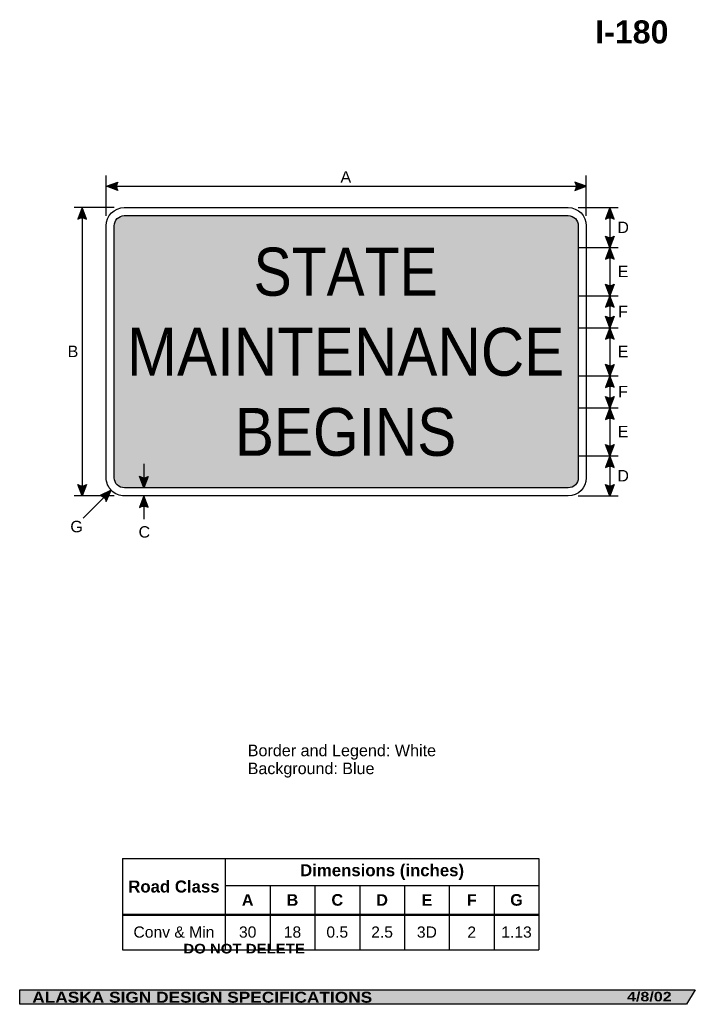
# Model space of a CAD drawing. Header units: feet. Extents: x 3.7 to 45.9, y 0.2 to 61.7.
import ezdxf
from ezdxf.enums import TextEntityAlignment as Align

# ---------------------------------------------------------------- set-up
doc = ezdxf.new("R2010")
doc.units = ezdxf.units.FT
doc.header["$MEASUREMENT"] = 0
doc.layers.add('Sign', color=7, linetype='Continuous')
doc.styles.add('ARIAL', font='arial.ttf')
doc.styles.add('ARIAL B', font='arialbd.ttf')
doc.styles.add('ARIAL BLACK B', font='ariblk.ttf')
doc.styles.add('ARIAL BLACK BI', font='ariblk.ttf')
doc.styles.add('FHWA SERIES D2000EX', font='txt')

# ---------------------------------------------------------------- blocks, each defined once
blk = doc.blocks.new('*T2')
at = {"color": 0, "linetype": 'ByBlock', "lineweight": -2, "transparency": 16777216}
for p, q in [((0, 0), (26.01687852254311, 0)), ((0, 0), (0, -5.686889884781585)), ((6.416878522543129, 0), (6.416878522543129, -5.686889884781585)), ((26.01687852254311, 0), (26.01687852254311, -5.686889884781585)), ((6.416878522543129, -1.670204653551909), (26.01687852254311, -1.670204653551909)), ((9.216878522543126, -1.670204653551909), (9.216878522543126, -5.686889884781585)), ((12.01687852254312, -1.670204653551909), (12.01687852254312, -5.686889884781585)), ((14.81687852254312, -1.670204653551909), (14.81687852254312, -5.686889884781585)), ((17.61687852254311, -1.670204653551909), (17.61687852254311, -5.686889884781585)), ((20.41687852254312, -1.670204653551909), (20.41687852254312, -5.686889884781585)), ((23.21687852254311, -1.670204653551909), (23.21687852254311, -5.686889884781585)), ((0, -3.48927253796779), (26.01687852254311, -3.48927253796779)), ((0, -5.686889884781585), (26.01687852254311, -5.686889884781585))]:
    blk.add_line(p, q, dxfattribs=at)
at = {"color": 18, "transparency": 16777216, "attachment_point": 5}
for s, insert, char_height, width, style in [('Dimensions (inches)', (16.21687852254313, -0.8351023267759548), 0.75, 19.47999999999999, 'ARIAL B'), ('Road Class', (3.208439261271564, -1.744636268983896), 0.75, 6.296878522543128, 'ARIAL B'), ('A', (7.816878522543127, -2.579738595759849), 0.725, 2.679999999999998, 'ARIAL B'), ('B', (10.61687852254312, -2.579738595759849), 0.725, 2.679999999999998, 'ARIAL B'), ('C', (13.41687852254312, -2.579738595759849), 0.725, 2.679999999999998, 'ARIAL B'), ('D', (16.21687852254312, -2.579738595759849), 0.725, 2.679999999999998, 'ARIAL B'), ('E', (19.01687852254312, -2.579738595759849), 0.725, 2.679999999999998, 'ARIAL B'), ('F', (21.81687852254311, -2.579738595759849), 0.725, 2.679999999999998, 'ARIAL B'), ('G', (24.61687852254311, -2.579738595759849), 0.725, 2.679999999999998, 'ARIAL B'), ('Conv & Min', (3.208439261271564, -4.588081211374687), 0.7, 6.296878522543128, 'ARIAL'), ('30', (7.816878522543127, -4.588081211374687), 0.7, 2.679999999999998, 'ARIAL'), ('18', (10.61687852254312, -4.588081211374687), 0.7, 2.679999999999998, 'ARIAL'), ('0.5', (13.41687852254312, -4.588081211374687), 0.7, 2.679999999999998, 'ARIAL'), ('2.5', (16.21687852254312, -4.588081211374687), 0.7, 2.679999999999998, 'ARIAL'), ('3D', (19.01687852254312, -4.588081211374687), 0.7, 2.679999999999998, 'ARIAL'), ('2', (21.81687852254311, -4.588081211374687), 0.7, 2.679999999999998, 'ARIAL'), ('1.13', (24.61687852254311, -4.588081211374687), 0.7, 2.679999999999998, 'ARIAL')]:
    blk.add_mtext(s, dxfattribs=dict(at, insert=insert, char_height=char_height, width=width, style=style))

msp = doc.modelspace()

# ---------------------------------------------------------------- hatches: boundary and pattern name
h = msp.add_hatch(color=256)
h.dxf.hatch_style = 1
edge = h.paths.add_edge_path()
edge.add_line((9.8341919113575, 50.97949414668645), (9.119454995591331, 51.24966691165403))
edge.add_line((9.119454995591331, 51.24966691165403), (9.840779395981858, 51.51654474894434))
edge.add_arc((10.2327319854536, 51.24317134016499), 0.4778701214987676, 145.1055563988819, 213.4889293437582)
h = msp.add_hatch(color=256)
h.dxf.hatch_style = 1
edge = h.paths.add_edge_path()
edge.add_line((38.39441110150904, 50.97949414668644), (39.10914801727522, 51.24966691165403))
edge.add_line((39.10914801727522, 51.24966691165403), (38.38782361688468, 51.51654474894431))
edge.add_arc((37.99587102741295, 51.24317134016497), 0.4778701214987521, -33.48892934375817, 34.89444360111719, ccw=False)
h = msp.add_hatch(color=256)
h.dxf.hatch_style = 1
edge = h.paths.add_edge_path()
edge.add_line((7.868074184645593, 49.20436503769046), (7.598615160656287, 49.91937134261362))
edge.add_line((7.598615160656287, 49.91937134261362), (7.331017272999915, 49.19831375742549))
edge.add_arc((7.603999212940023, 48.80608842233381), 0.4778701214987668, 56.453865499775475, 124.83723844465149, ccw=False)
h = msp.add_hatch(color=256)
h.dxf.hatch_style = 1
edge = h.paths.add_edge_path()
edge.add_line((40.85152257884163, 49.20433263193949), (40.58206355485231, 49.91933893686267))
edge.add_line((40.58206355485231, 49.91933893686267), (40.31446566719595, 49.19828135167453))
edge.add_arc((40.58744760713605, 48.80605601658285), 0.4778701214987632, 56.45386549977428, 124.8372384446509, ccw=False)
at = {"true_color": 0x0000e3}
h = msp.add_hatch(color=172, dxfattribs=at)
h.dxf.hatch_style = 1
h.paths.add_polyline_path([(9.609191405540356, 33.0491610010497, 0.4142832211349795), (10.24048768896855, 32.41896766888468), (37.97867761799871, 32.4189675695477, 0.4142135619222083), (38.60910461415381, 33.04939456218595), (38.60910469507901, 48.78839888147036, 0.414213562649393), (37.97862279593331, 49.41888078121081), (10.23928352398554, 49.41888078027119, 0.4140602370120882), (9.609191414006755, 48.78845872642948)])
h = msp.add_hatch(color=256)
h.dxf.hatch_style = 1
edge = h.paths.add_edge_path()
edge.add_line((40.8525588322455, 48.1339440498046), (40.58309980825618, 47.4189377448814))
edge.add_line((40.58309980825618, 47.4189377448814), (40.31550192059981, 48.13999533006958))
edge.add_arc((40.58848386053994, 48.53222066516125), 0.4778701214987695, 235.1627615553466, 303.5461345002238)
h = msp.add_hatch(color=256)
h.dxf.hatch_style = 1
edge = h.paths.add_edge_path()
edge.add_line((40.85255883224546, 46.70393143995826), (40.58309980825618, 47.41893774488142))
edge.add_line((40.58309980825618, 47.41893774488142), (40.3155019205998, 46.69788015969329))
edge.add_arc((40.5884838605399, 46.30565482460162), 0.4778701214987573, 56.45386549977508, 124.8372384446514, ccw=False)
h = msp.add_hatch(color=256)
h.dxf.hatch_style = 1
edge = h.paths.add_edge_path()
edge.add_line((40.85255883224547, 45.13231645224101), (40.58309980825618, 44.41731014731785))
edge.add_line((40.58309980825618, 44.41731014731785), (40.3155019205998, 45.138367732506))
edge.add_arc((40.58848386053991, 45.53059306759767), 0.4778701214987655, 235.1627615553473, 303.5461345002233)
h = msp.add_hatch(color=256)
h.dxf.hatch_style = 1
edge = h.paths.add_edge_path()
edge.add_line((40.8525588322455, 43.70230384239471), (40.5830998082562, 44.41731014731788))
edge.add_line((40.5830998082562, 44.41731014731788), (40.31550192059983, 43.69625256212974))
edge.add_arc((40.58848386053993, 43.30402722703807), 0.4778701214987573, 56.45386549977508, 124.8372384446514, ccw=False)
h = msp.add_hatch(color=256)
h.dxf.hatch_style = 1
edge = h.paths.add_edge_path()
edge.add_line((40.85255883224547, 43.13068885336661), (40.58309980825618, 42.41568254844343))
edge.add_line((40.58309980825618, 42.41568254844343), (40.3155019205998, 43.13674013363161))
edge.add_arc((40.58848386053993, 43.52896546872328), 0.4778701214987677, 235.1627615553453, 303.5461345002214)
h = msp.add_hatch(color=256)
h.dxf.hatch_style = 1
edge = h.paths.add_edge_path()
edge.add_line((40.85255883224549, 41.70067624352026), (40.58309980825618, 42.41568254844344))
edge.add_line((40.58309980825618, 42.41568254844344), (40.31550192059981, 41.69462496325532))
edge.add_arc((40.5884838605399, 41.30239962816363), 0.4778701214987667, 56.45386549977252, 124.8372384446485, ccw=False)
h = msp.add_hatch(color=256)
h.dxf.hatch_style = 1
edge = h.paths.add_edge_path()
edge.add_line((40.8525588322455, 40.12873573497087), (40.58309980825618, 39.4137294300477))
edge.add_line((40.58309980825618, 39.4137294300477), (40.3155019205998, 40.13478701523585))
edge.add_arc((40.58848386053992, 40.52701235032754), 0.4778701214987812, 235.1627615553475, 303.5461345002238)
h = msp.add_hatch(color=256)
h.dxf.hatch_style = 1
edge = h.paths.add_edge_path()
edge.add_line((40.85255883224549, 38.6987231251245), (40.58309980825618, 39.41372943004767))
edge.add_line((40.58309980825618, 39.41372943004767), (40.31550192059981, 38.69267184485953))
edge.add_arc((40.58848386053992, 38.30044650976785), 0.4778701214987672, 56.453865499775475, 124.8372384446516, ccw=False)
h = msp.add_hatch(color=256)
h.dxf.hatch_style = 1
edge = h.paths.add_edge_path()
edge.add_line((40.85255883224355, 38.12808469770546), (40.58309980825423, 37.41307839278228))
edge.add_line((40.58309980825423, 37.41307839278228), (40.31550192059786, 38.13413597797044))
edge.add_arc((40.58848386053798, 38.52636131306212), 0.4778701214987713, 235.1627615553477, 303.546134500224)
h = msp.add_hatch(color=256)
h.dxf.hatch_style = 1
edge = h.paths.add_edge_path()
edge.add_line((40.85255883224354, 36.69807208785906), (40.58309980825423, 37.41307839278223))
edge.add_line((40.58309980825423, 37.41307839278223), (40.31550192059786, 36.6920208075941))
edge.add_arc((40.58848386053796, 36.29979547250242), 0.4778701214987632, 56.45386549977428, 124.8372384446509, ccw=False)
h = msp.add_hatch(color=256)
h.dxf.hatch_style = 1
edge = h.paths.add_edge_path()
edge.add_line((40.85255883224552, 35.12678262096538), (40.5830998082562, 34.4117763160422))
edge.add_line((40.5830998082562, 34.4117763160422), (40.31550192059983, 35.13283390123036))
edge.add_arc((40.58848386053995, 35.52505923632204), 0.4778701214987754, 235.162761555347, 303.546134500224)
h = msp.add_hatch(color=256)
h.dxf.hatch_style = 1
edge = h.paths.add_edge_path()
edge.add_line((40.8525588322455, 33.69677001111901), (40.5830998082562, 34.41177631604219))
edge.add_line((40.5830998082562, 34.41177631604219), (40.31550192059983, 33.69071873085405))
edge.add_arc((40.58848386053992, 33.29849339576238), 0.4778701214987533, 56.45386549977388, 124.8372384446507, ccw=False)
h = msp.add_hatch(color=256)
h.dxf.hatch_style = 1
edge = h.paths.add_edge_path()
edge.add_line((7.871451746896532, 32.6274471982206), (7.601992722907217, 31.91244089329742))
edge.add_line((7.601992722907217, 31.91244089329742), (7.33439483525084, 32.63349847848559))
edge.add_arc((7.607376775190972, 33.02572381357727), 0.4778701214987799, 235.1627615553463, 303.5461345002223)
at = {"true_color": 0xffffff}
h = msp.add_hatch(color=7, dxfattribs=at)
h.dxf.hatch_style = 1
edge = h.paths.add_edge_path()
edge.add_line((11.72173744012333, 33.13397397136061), (11.45227841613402, 32.41896766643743))
edge.add_line((11.45227841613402, 32.41896766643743), (11.18468052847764, 33.14002525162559))
edge.add_arc((11.45766246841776, 33.53225058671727), 0.4778701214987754, 235.162761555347, 303.5461345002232)
h = msp.add_hatch(color=256)
h.dxf.hatch_style = 1
edge = h.paths.add_edge_path()
edge.add_line((40.8525588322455, 32.62482949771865), (40.5830998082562, 31.90982319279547))
edge.add_line((40.5830998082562, 31.90982319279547), (40.31550192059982, 32.63088077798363))
edge.add_arc((40.58848386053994, 33.02310611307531), 0.4778701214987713, 235.1627615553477, 303.5461345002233)
h = msp.add_hatch(color=256)
h.dxf.hatch_style = 1
edge = h.paths.add_edge_path()
edge.add_line((9.110503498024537, 31.57480522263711), (9.415851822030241, 32.27523693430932))
edge.add_line((9.415851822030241, 32.27523693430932), (8.721288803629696, 31.94491151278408))
edge.add_arc((8.64351371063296, 31.47341295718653), 0.4778701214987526, 12.249864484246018, 80.63323742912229, ccw=False)
h = msp.add_hatch(color=256)
h.dxf.hatch_style = 1
edge = h.paths.add_edge_path()
edge.add_line((11.72173744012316, 31.20436503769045), (11.45227841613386, 31.91937134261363))
edge.add_line((11.45227841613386, 31.91937134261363), (11.18468052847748, 31.19831375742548))
edge.add_arc((11.45766246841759, 30.8060884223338), 0.4778701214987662, 56.453865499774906, 124.8372384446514, ccw=False)
at = {"layer": 'Sign', "true_color": 0x000000}
msp.add_hatch(color=18, dxfattribs=at).paths.add_polyline_path([(3.699686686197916, 1.066867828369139), (45.92097727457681, 1.066867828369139), (45.37503178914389, 0.1671574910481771), (3.701084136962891, 0.1671574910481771)], flags=0)

# ---------------------------------------------------------------- linework, layer by layer
for p, q in [((10.13003989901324, 9.262273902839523), (36.14691842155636, 9.262273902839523)), ((10.13003989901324, 5.802070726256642), (36.14691842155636, 5.802070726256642)), ((10.13003989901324, 5.743932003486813), (36.14691842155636, 5.743932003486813))]:
    msp.add_line(p, q)
for points in [[(9.8341919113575, 50.97949414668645), (9.119454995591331, 51.24966691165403), (9.840779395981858, 51.51654474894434, 0.307560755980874), (9.8341919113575, 50.97949414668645, 4.141293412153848)], [(38.39441110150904, 50.97949414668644), (39.10914801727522, 51.24966691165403), (38.38782361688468, 51.51654474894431, -0.307560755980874), (38.39441110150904, 50.97949414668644, -4.141293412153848)], [(7.868074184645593, 49.20436503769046), (7.598615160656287, 49.91937134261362), (7.331017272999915, 49.19831375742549, -0.307560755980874), (7.868074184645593, 49.20436503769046, -4.141293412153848)], [(40.85152257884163, 49.20433263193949), (40.58206355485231, 49.91933893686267), (40.31446566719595, 49.19828135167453, -0.307560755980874), (40.85152257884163, 49.20433263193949, -4.141293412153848)], [(40.8525588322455, 48.1339440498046), (40.58309980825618, 47.4189377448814), (40.31550192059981, 48.13999533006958, 0.307560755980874), (40.8525588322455, 48.1339440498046, 4.141293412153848)], [(40.85255883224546, 46.70393143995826), (40.58309980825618, 47.41893774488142), (40.3155019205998, 46.69788015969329, -0.307560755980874), (40.85255883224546, 46.70393143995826, -4.141293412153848)], [(40.85255883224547, 45.13231645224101), (40.58309980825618, 44.41731014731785), (40.3155019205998, 45.138367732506, 0.307560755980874), (40.85255883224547, 45.13231645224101, 4.141293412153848)], [(40.8525588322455, 43.70230384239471), (40.5830998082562, 44.41731014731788), (40.31550192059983, 43.69625256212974, -0.307560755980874), (40.8525588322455, 43.70230384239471, -4.141293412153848)], [(40.85255883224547, 43.13068885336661), (40.58309980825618, 42.41568254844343), (40.3155019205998, 43.13674013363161, 0.307560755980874), (40.85255883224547, 43.13068885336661, 4.141293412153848)], [(40.85255883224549, 41.70067624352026), (40.58309980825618, 42.41568254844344), (40.31550192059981, 41.69462496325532, -0.307560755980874), (40.85255883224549, 41.70067624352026, -4.141293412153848)], [(40.8525588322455, 40.12873573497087), (40.58309980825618, 39.4137294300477), (40.3155019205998, 40.13478701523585, 0.307560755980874), (40.8525588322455, 40.12873573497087, 4.141293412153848)], [(40.85255883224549, 38.6987231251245), (40.58309980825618, 39.41372943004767), (40.31550192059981, 38.69267184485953, -0.307560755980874), (40.85255883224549, 38.6987231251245, -4.141293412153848)], [(40.85255883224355, 38.12808469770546), (40.58309980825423, 37.41307839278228), (40.31550192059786, 38.13413597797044, 0.307560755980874), (40.85255883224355, 38.12808469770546, 4.141293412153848)], [(40.85255883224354, 36.69807208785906), (40.58309980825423, 37.41307839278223), (40.31550192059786, 36.6920208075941, -0.307560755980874), (40.85255883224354, 36.69807208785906, -4.141293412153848)], [(40.85255883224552, 35.12678262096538), (40.5830998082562, 34.4117763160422), (40.31550192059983, 35.13283390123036, 0.307560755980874), (40.85255883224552, 35.12678262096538, 4.141293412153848)], [(40.8525588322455, 33.69677001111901), (40.5830998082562, 34.41177631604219), (40.31550192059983, 33.69071873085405, -0.307560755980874), (40.8525588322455, 33.69677001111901, -4.141293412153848)], [(7.871451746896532, 32.6274471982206), (7.601992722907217, 31.91244089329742), (7.33439483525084, 32.63349847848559, 0.307560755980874), (7.871451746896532, 32.6274471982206, 4.141293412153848)], [(40.8525588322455, 32.62482949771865), (40.5830998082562, 31.90982319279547), (40.31550192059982, 32.63088077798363, 0.307560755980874), (40.8525588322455, 32.62482949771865, 4.141293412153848)], [(9.110503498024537, 31.57480522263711), (9.415851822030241, 32.27523693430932), (8.721288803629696, 31.94491151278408, -0.307560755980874), (9.110503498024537, 31.57480522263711, -4.141293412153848)], [(11.72173744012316, 31.20436503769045), (11.45227841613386, 31.91937134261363), (11.18468052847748, 31.19831375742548, -0.307560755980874), (11.72173744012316, 31.20436503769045, -4.141293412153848)]]:
    msp.add_lwpolyline(points, format="xyb")
msp.add_lwpolyline([(10.23914801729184, 49.91892422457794), (37.97865721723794, 49.91892422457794, -0.4140634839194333), (39.10914801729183, 48.78892422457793), (39.10914801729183, 33.04916673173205, -0.4139991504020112), (37.97914801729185, 31.91892422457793), (10.24048768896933, 31.91892422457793, -0.4142832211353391), (9.109148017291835, 33.04892422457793), (9.109148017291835, 48.78870368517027, -0.4139934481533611)], format="xyb", close=True)
at = {"color": 172, "true_color": 0x0000e3}
msp.add_lwpolyline([(10.23928352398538, 49.41888078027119), (37.97865721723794, 49.41888078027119, -0.4140634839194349), (38.60910462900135, 48.78868753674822), (38.6091045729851, 33.04916673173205, -0.4139991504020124), (37.97891132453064, 32.41896761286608), (10.24048768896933, 32.41896766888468, -0.4142832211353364), (9.609191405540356, 33.04916100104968), (9.609191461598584, 48.78870368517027, -0.4139464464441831)], format="xyb", close=True, dxfattribs=at)
at = {"color": 7, "true_color": 0xffffff}
msp.add_lwpolyline([(11.72173744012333, 33.13397397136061), (11.45227841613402, 32.41896766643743), (11.18468052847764, 33.14002525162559, 0.307560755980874), (11.72173744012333, 33.13397397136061, 4.141293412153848)], format="xyb", dxfattribs=at)
at = {"layer": 'Sign', "color": 18, "lineweight": -3, "true_color": 0x000000}
for p, q in [((9.109148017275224, 49.41633357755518), (9.109148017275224, 51.91633357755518)), ((39.10914801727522, 49.41633357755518), (39.10914801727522, 51.91633357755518)), ((9.119454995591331, 51.24966691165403), (39.11945499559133, 51.24966691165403)), ((9.60903182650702, 49.91892422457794), (7.10903182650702, 49.91892422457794)), ((7.598615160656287, 49.92154192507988), (7.598615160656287, 31.92154192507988)), ((38.60914797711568, 49.91892422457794), (41.10914797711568, 49.91892422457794)), ((40.58309980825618, 49.91892422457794), (40.5830998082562, 31.90982319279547)), ((38.60914797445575, 47.4189377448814), (41.10914797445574, 47.4189377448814)), ((38.60817141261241, 44.41731014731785), (41.10817141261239, 44.41731014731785)), ((38.60914797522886, 42.41568254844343), (41.10914797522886, 42.41568254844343)), ((38.60589276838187, 39.4137294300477), (41.10589276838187, 39.4137294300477)), ((38.60914797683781, 37.41307839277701), (41.10914797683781, 37.41307839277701)), ((38.60914797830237, 34.4117763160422), (41.10914797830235, 34.4117763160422)), ((9.442365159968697, 32.30175027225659), (7.674598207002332, 30.53398331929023)), ((9.60903182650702, 31.91892422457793), (7.10903182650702, 31.91892422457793)), ((11.45227841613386, 31.91937134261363), (11.45227841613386, 30.45800206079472)), ((38.60914797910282, 31.91892422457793), (41.10914797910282, 31.91892422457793))]:
    msp.add_line(p, q, dxfattribs=at)
at = {"layer": 'Sign', "color": 7, "lineweight": -3, "true_color": 0xffffff}
msp.add_line((11.45227841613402, 33.92172163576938), (11.45227841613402, 32.41896766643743), dxfattribs=at)
at = {"layer": 'Sign', "color": 250, "lineweight": -3, "true_color": 0x1f1a17}
msp.add_lwpolyline([(3.699686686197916, 1.066867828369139), (45.92097727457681, 1.066867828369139), (45.37503178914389, 0.1671574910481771), (3.701084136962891, 0.1671574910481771)], close=True, dxfattribs=at)

# ---------------------------------------------------------------- block references
msp.add_blockref('*T2', (10.13003989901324, 9.262273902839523))

# ---------------------------------------------------------------- texts
at = {"layer": 'Sign', "color": 18, "true_color": 0x000000}
for s, height, style, p, p2 in [('I-180', 1.43836332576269, 'ARIAL B', (39.66392227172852, 60.17263982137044), (44.24392227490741, 60.17263982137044)), ('A', 0.7174726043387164, 'ARIAL', (23.74490421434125, 51.47727109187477), (24.41490421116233, 51.47727109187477)), ('D', 0.7136714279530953, 'ARIAL', (41.05185634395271, 48.32893774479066), (41.77185637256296, 48.32893774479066)), ('E', 0.7190483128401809, 'ARIAL', (41.07268967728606, 45.57763566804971), (41.74268967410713, 45.57763566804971)), ('F', 0.7148361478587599, 'ARIAL', (41.09768967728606, 43.07633358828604), (41.70768969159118, 43.07633358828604)), ('B', 0.719048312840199, 'ARIAL', (6.697689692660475, 40.58154192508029), (7.367689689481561, 40.58154192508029)), ('E', 0.7190483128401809, 'ARIAL', (41.07268967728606, 40.57438046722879), (41.74268967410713, 40.57438046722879)), ('F', 0.7148361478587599, 'ARIAL', (41.09768967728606, 38.07307838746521), (41.70768969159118, 38.07307838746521)), ('E', 0.7190483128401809, 'ARIAL', (41.07268967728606, 35.57242735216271), (41.74268967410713, 35.57242735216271)), ('D', 0.7136714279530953, 'ARIAL', (41.05185634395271, 32.81982319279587), (41.77185637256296, 32.81982319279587)), ('G', 0.7178154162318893, 'ARIAL', (6.864356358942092, 29.64393776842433), (7.64435633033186, 29.64393776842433)), ('C', 0.7136714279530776, 'ARIAL', (11.12998135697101, 29.31060443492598), (11.84998138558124, 29.31060443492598)), ('Border and Legend: White', 0.721687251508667, 'ARIAL', (17.94964347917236, 15.65986609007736), (29.71964381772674, 15.65986609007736)), ('Background: Blue', 0.7181740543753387, 'ARIAL', (17.94964347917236, 14.53986609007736), (25.86964343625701, 14.53986609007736))]:
    msp.add_text(s, height=height, dxfattribs=dict(at, style=style)).set_placement(p, p2, align=Align.ALIGNED)
at = {"layer": 'Sign', "color": 7, "true_color": 0xffffff}
for s, height, style, p, p2 in [('STATE', 3.001681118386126, 'FHWA SERIES D2000EX', (18.31748135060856, 44.4189377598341), (29.81748135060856, 44.4189377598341)), ('MAINTENANCE', 2.993960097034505, 'FHWA SERIES D2000EX', (10.40081468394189, 39.41893776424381), (37.73414801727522, 39.41893776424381)), ('BEGINS', 2.99137467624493, 'FHWA SERIES D2000EX', (17.15081468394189, 34.41893776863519), (30.98414801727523, 34.41893776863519)), ('DO NOT DELETE', 0.6038403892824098, 'ARIAL BLACK B', (13.9279412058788, 3.341210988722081), (21.51960710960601, 3.341210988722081)), ('ALASKA SIGN DESIGN SPECIFICATIONS', 0.685178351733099, 'ARIAL BLACK BI', (4.485322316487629, 0.2664245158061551), (25.72865549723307, 0.2664245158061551)), ('4/8/02', 0.5919046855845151, 'ARIAL BLACK BI', (41.65389251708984, 0.3521690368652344), (44.44222386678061, 0.3521690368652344))]:
    msp.add_text(s, height=height, dxfattribs=dict(at, style=style)).set_placement(p, p2, align=Align.ALIGNED)

doc.saveas('drawing.dxf')
